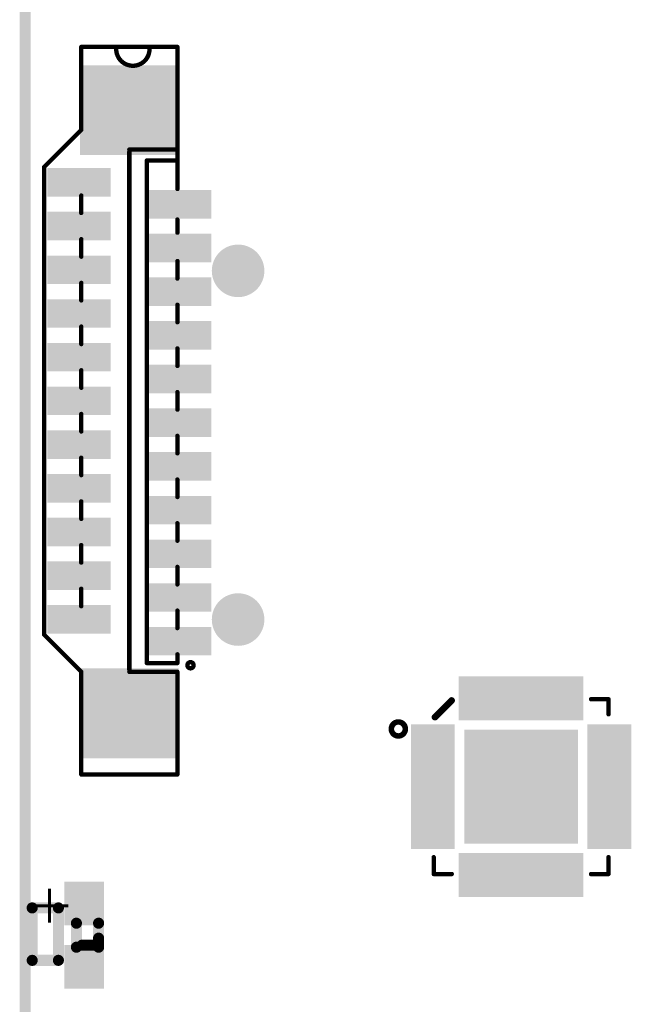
# Model space of a CAD drawing. Header units: millimetres. Extents: x 33.87 to 37.32, y 19.03 to 21.28.
# Tile 2 of 19: x 33.87 to 34.43, y 19.54 to 20.42. Entities that reach past the tile are written whole.
import ezdxf

# ---------------------------------------------------------------- set-up
doc = ezdxf.new("R2010")
doc.units = ezdxf.units.MM
doc.header["$MEASUREMENT"] = 0
for name, color, linetype in [('KeepOutLayer', 6, 'Continuous'), ('MidLayer1', 16, 'Continuous'), ('MidLayer2', 76, 'Continuous'), ('MidLayer3', 90, 'Continuous'), ('MidLayer4', 156, 'Continuous'), ('MidLayer5', 130, 'Continuous'), ('MidLayer6', 216, 'Continuous'), ('MultiLayer', 9, 'Continuous'), ('TopLayer', 1, 'Continuous'), ('TopOverlay', 2, 'Continuous'), ('TopPaste', 8, 'Continuous'), ('TopSolder', 216, 'Continuous')]:
    doc.layers.add(name, color=color, linetype=linetype)
doc.styles.get("Standard").update_dxf_attribs({"font": 'txt', "bigfont": 'AllInOneBig.shx'})

# ---------------------------------------------------------------- blocks, each defined once
blk = doc.blocks.new('FFC0_5_SMT_22P______9')
at = {"layer": 'TopLayer'}
for points in [[(-0.19587, 0.02069), (-0.17815, 0.02069), (-0.19587, 0.0699), (-0.17815, 0.0699)], [(-0.1565, 0.02069), (-0.13878, 0.02069), (-0.1565, 0.0699), (-0.13878, 0.0699)], [(-0.11713, 0.02069), (-0.09941, 0.02069), (-0.11713, 0.0699), (-0.09941, 0.0699)], [(-0.07776, 0.02069), (-0.06004, 0.02069), (-0.07776, 0.0699), (-0.06004, 0.0699)], [(-0.03839, 0.02069), (-0.02067, 0.02069), (-0.03839, 0.0699), (-0.02067, 0.0699)], [(0.00098, 0.02069), (0.0187, 0.02069), (0.00098, 0.0699), (0.0187, 0.0699)], [(0.04035, 0.02069), (0.05807, 0.02069), (0.04035, 0.0699), (0.05807, 0.0699)], [(0.07972, 0.02069), (0.09744, 0.02069), (0.07972, 0.0699), (0.09744, 0.0699)], [(0.11909, 0.02069), (0.13681, 0.02069), (0.11909, 0.0699), (0.13681, 0.0699)], [(0.15846, 0.02069), (0.17618, 0.02069), (0.15846, 0.0699), (0.17618, 0.0699)], [(0.19783, 0.02069), (0.21555, 0.02069), (0.19783, 0.0699), (0.21555, 0.0699)], [(-0.30807, -0.04034), (-0.23524, -0.04034), (-0.30807, 0.04037), (-0.23524, 0.04037)], [(0.30807, 0.04034), (0.23524, 0.04034), (0.30807, -0.04037), (0.23524, -0.04037)], [(-0.21555, -0.0699), (-0.19783, -0.0699), (-0.21555, -0.02068), (-0.19783, -0.02068)], [(-0.17618, -0.0699), (-0.15846, -0.0699), (-0.17618, -0.02068), (-0.15846, -0.02068)], [(-0.13681, -0.0699), (-0.11909, -0.0699), (-0.13681, -0.02068), (-0.11909, -0.02068)], [(-0.09744, -0.0699), (-0.07972, -0.0699), (-0.09744, -0.02068), (-0.07972, -0.02068)], [(-0.05807, -0.0699), (-0.04035, -0.0699), (-0.05807, -0.02068), (-0.04035, -0.02068)], [(-0.0187, -0.0699), (-0.00098, -0.0699), (-0.0187, -0.02068), (-0.00098, -0.02068)], [(0.02067, -0.0699), (0.03839, -0.0699), (0.02067, -0.02068), (0.03839, -0.02068)], [(0.06004, -0.0699), (0.07776, -0.0699), (0.06004, -0.02068), (0.07776, -0.02068)], [(0.09941, -0.0699), (0.11713, -0.0699), (0.09941, -0.02068), (0.11713, -0.02068)], [(0.13878, -0.0699), (0.1565, -0.0699), (0.13878, -0.02068), (0.1565, -0.02068)], [(0.17815, -0.0699), (0.19587, -0.0699), (0.17815, -0.02068), (0.19587, -0.02068)]]:
    blk.add_solid(points, dxfattribs=at)
at = {"layer": 'TopOverlay', "const_width": 0.00394}
for points in [[(-0.20079, 0.07677), (-0.23425, 0.04331)], [(-0.20079, 0.07677), (0.22047, 0.07677)], [(0.22047, 0.07677), (0.25394, 0.04331)], [(-0.32677, 0.04331), (-0.25197, 0.04331)], [(-0.32677, 0.04331), (-0.25197, 0.04331)], [(-0.32677, 0.04331), (-0.32677, -0.04331)], [(-0.25197, 0.04331), (-0.23425, 0.04331)], [(-0.1752, 0.04331), (-0.15945, 0.04331)], [(-0.13583, 0.04331), (-0.12008, 0.04331)], [(-0.09646, 0.04331), (-0.08071, 0.04331)], [(-0.05709, 0.04331), (-0.04134, 0.04331)], [(-0.01772, 0.04331), (-0.00197, 0.04331)], [(0.02165, 0.04331), (0.0374, 0.04331)], [(0.06102, 0.04331), (0.07677, 0.04331)], [(0.10039, 0.04331), (0.11614, 0.04331)], [(0.13976, 0.04331), (0.15551, 0.04331)], [(0.17913, 0.04331), (0.19488, 0.04331)], [(0.25394, 0.04331), (0.28937, 0.04331)], [(0.25394, 0.04331), (0.32874, 0.04331)], [(0.32874, 0.04331), (0.32874, -0.04331)], [(-0.23425, 0), (-0.23425, -0.04331)], [(-0.23228, 0), (0.23425, 0)], [(0.23622, 0), (0.23622, -0.04331)], [(-0.22638, -0.01575), (0.22638, -0.01575)], [(-0.22638, -0.01575), (-0.22638, -0.04331)], [(0.22638, -0.01575), (0.22638, -0.04331)], [(-0.32677, -0.04331), (-0.23425, -0.04331)], [(-0.22638, -0.04331), (-0.2185, -0.04331)], [(-0.19488, -0.04331), (-0.17913, -0.04331)], [(-0.18701, -0.04331), (-0.17913, -0.04331)], [(-0.18701, -0.04331), (-0.17913, -0.04331)], [(-0.15551, -0.04331), (-0.13976, -0.04331)], [(-0.14764, -0.04331), (-0.13976, -0.04331)], [(-0.11614, -0.04331), (-0.10039, -0.04331)], [(-0.07677, -0.04331), (-0.06102, -0.04331)], [(-0.0374, -0.04331), (-0.02165, -0.04331)], [(0.00197, -0.04331), (0.01772, -0.04331)], [(0.04134, -0.04331), (0.05709, -0.04331)], [(0.08071, -0.04331), (0.09646, -0.04331)], [(0.12008, -0.04331), (0.13583, -0.04331)], [(0.16142, -0.04331), (0.17323, -0.04331)], [(0.20079, -0.04331), (0.28937, -0.04331)], [(0.20079, -0.04331), (0.22638, -0.04331)], [(0.23622, -0.04331), (0.32874, -0.04331)]]:
    blk.add_lwpolyline(points, dxfattribs=at)
at = {"layer": 'TopOverlay'}
for points, const_width in [([(-0.20177, 0.07677, 1), (-0.1998, 0.07677, 1)], 0.00197), ([(-0.20177, 0.07677, 1), (-0.1998, 0.07677, 1)], 0.00197), ([(0.21949, 0.07677, 1), (0.22146, 0.07677, 1)], 0.00197), ([(0.21949, 0.07677, 1), (0.22146, 0.07677, 1)], 0.00197), ([(-0.32776, 0.04331, 1), (-0.32579, 0.04331, 1)], 0.00197), ([(-0.32776, 0.04331, 1), (-0.32579, 0.04331, 1)], 0.00197), ([(-0.32776, 0.04331, 1), (-0.32579, 0.04331, 1)], 0.00197), ([(-0.25295, 0.04331, 1), (-0.25098, 0.04331, 1)], 0.00197), ([(-0.25295, 0.04331, 1), (-0.25098, 0.04331, 1)], 0.00197), ([(-0.25295, 0.04331, 1), (-0.25098, 0.04331, 1)], 0.00197), ([(-0.23524, 0.04331, 1), (-0.23327, 0.04331, 1)], 0.00197), ([(-0.23524, 0.04331, 1), (-0.23327, 0.04331, 1)], 0.00197), ([(-0.17618, 0.04331, 1), (-0.17421, 0.04331, 1)], 0.00197), ([(-0.16043, 0.04331, 1), (-0.15846, 0.04331, 1)], 0.00197), ([(-0.13681, 0.04331, 1), (-0.13484, 0.04331, 1)], 0.00197), ([(-0.12106, 0.04331, 1), (-0.11909, 0.04331, 1)], 0.00197), ([(-0.09744, 0.04331, 1), (-0.09547, 0.04331, 1)], 0.00197), ([(-0.08169, 0.04331, 1), (-0.07972, 0.04331, 1)], 0.00197), ([(-0.05807, 0.04331, 1), (-0.0561, 0.04331, 1)], 0.00197), ([(-0.04232, 0.04331, 1), (-0.04035, 0.04331, 1)], 0.00197), ([(-0.0187, 0.04331, 1), (-0.01673, 0.04331, 1)], 0.00197), ([(-0.00295, 0.04331, 1), (-0.00098, 0.04331, 1)], 0.00197), ([(0.02067, 0.04331, 1), (0.02264, 0.04331, 1)], 0.00197), ([(0.03642, 0.04331, 1), (0.03839, 0.04331, 1)], 0.00197), ([(0.06004, 0.04331, 1), (0.06201, 0.04331, 1)], 0.00197), ([(0.07579, 0.04331, 1), (0.07776, 0.04331, 1)], 0.00197), ([(0.09941, 0.04331, 1), (0.10138, 0.04331, 1)], 0.00197), ([(0.11516, 0.04331, 1), (0.11713, 0.04331, 1)], 0.00197), ([(0.13878, 0.04331, 1), (0.14075, 0.04331, 1)], 0.00197), ([(0.15453, 0.04331, 1), (0.1565, 0.04331, 1)], 0.00197), ([(0.17815, 0.04331, 1), (0.18012, 0.04331, 1)], 0.00197), ([(0.1939, 0.04331, 1), (0.19587, 0.04331, 1)], 0.00197), ([(0.25295, 0.04331, 1), (0.25492, 0.04331, 1)], 0.00197), ([(0.25295, 0.04331, 1), (0.25492, 0.04331, 1)], 0.00197), ([(0.25295, 0.04331, 1), (0.25492, 0.04331, 1)], 0.00197), ([(0.28839, 0.04331, 1), (0.29035, 0.04331, 1)], 0.00197), ([(0.32776, 0.04331, 1), (0.32972, 0.04331, 1)], 0.00197), ([(0.32776, 0.04331, 1), (0.32972, 0.04331, 1)], 0.00197), ([(0.32579, 0.01181, 1), (0.32776, 0.01181, 1)], 0.00197), ([(-0.23524, 0, 1), (-0.23327, 0, 1)], 0.00197), ([(-0.23327, 0, 1), (-0.2313, 0, 1)], 0.00197), ([(0.23327, 0, 1), (0.23524, 0, 1)], 0.00197), ([(0.23524, 0, 1), (0.2372, 0, 1)], 0.00197), ([(-0.22736, -0.01575, 1), (-0.22539, -0.01575, 1)], 0.00197), ([(-0.22736, -0.01575, 1), (-0.22539, -0.01575, 1)], 0.00197), ([(0.22539, -0.01575, 1), (0.22736, -0.01575, 1)], 0.00197), ([(0.22539, -0.01575, 1), (0.22736, -0.01575, 1)], 0.00197), ([(0.32579, -0.01819, 1), (0.32776, -0.01819, 1)], 0.00197), ([(-0.32776, -0.04331, 1), (-0.32579, -0.04331, 1)], 0.00197), ([(-0.32776, -0.04331, 1), (-0.32579, -0.04331, 1)], 0.00197), ([(-0.23524, -0.04331, 1), (-0.23327, -0.04331, 1)], 0.00197), ([(-0.23524, -0.04331, 1), (-0.23327, -0.04331, 1)], 0.00197), ([(-0.22736, -0.04331, 1), (-0.22539, -0.04331, 1)], 0.00197), ([(-0.22736, -0.04331, 1), (-0.22539, -0.04331, 1)], 0.00197), ([(-0.21949, -0.04331, 1), (-0.21752, -0.04331, 1)], 0.00197), ([(-0.19587, -0.04331, 1), (-0.1939, -0.04331, 1)], 0.00197), ([(-0.18799, -0.04331, 1), (-0.18602, -0.04331, 1)], 0.00197), ([(-0.18799, -0.04331, 1), (-0.18602, -0.04331, 1)], 0.00197), ([(-0.18012, -0.04331, 1), (-0.17815, -0.04331, 1)], 0.00197), ([(-0.18012, -0.04331, 1), (-0.17815, -0.04331, 1)], 0.00197), ([(-0.18012, -0.04331, 1), (-0.17815, -0.04331, 1)], 0.00197), ([(-0.1565, -0.04331, 1), (-0.15453, -0.04331, 1)], 0.00197), ([(-0.14862, -0.04331, 1), (-0.14665, -0.04331, 1)], 0.00197), ([(-0.14075, -0.04331, 1), (-0.13878, -0.04331, 1)], 0.00197), ([(-0.14075, -0.04331, 1), (-0.13878, -0.04331, 1)], 0.00197), ([(-0.11713, -0.04331, 1), (-0.11516, -0.04331, 1)], 0.00197), ([(-0.10138, -0.04331, 1), (-0.09941, -0.04331, 1)], 0.00197), ([(-0.07776, -0.04331, 1), (-0.07579, -0.04331, 1)], 0.00197), ([(-0.06201, -0.04331, 1), (-0.06004, -0.04331, 1)], 0.00197), ([(-0.03839, -0.04331, 1), (-0.03642, -0.04331, 1)], 0.00197), ([(-0.02264, -0.04331, 1), (-0.02067, -0.04331, 1)], 0.00197), ([(0.00098, -0.04331, 1), (0.00295, -0.04331, 1)], 0.00197), ([(0.01673, -0.04331, 1), (0.0187, -0.04331, 1)], 0.00197), ([(0.04035, -0.04331, 1), (0.04232, -0.04331, 1)], 0.00197), ([(0.0561, -0.04331, 1), (0.05807, -0.04331, 1)], 0.00197), ([(0.07972, -0.04331, 1), (0.08169, -0.04331, 1)], 0.00197), ([(0.09547, -0.04331, 1), (0.09744, -0.04331, 1)], 0.00197), ([(0.11909, -0.04331, 1), (0.12106, -0.04331, 1)], 0.00197), ([(0.13484, -0.04331, 1), (0.13681, -0.04331, 1)], 0.00197), ([(0.16043, -0.04331, 1), (0.1624, -0.04331, 1)], 0.00197), ([(0.17224, -0.04331, 1), (0.17421, -0.04331, 1)], 0.00197), ([(0.1998, -0.04331, 1), (0.20177, -0.04331, 1)], 0.00197), ([(0.1998, -0.04331, 1), (0.20177, -0.04331, 1)], 0.00197), ([(0.22539, -0.04331, 1), (0.22736, -0.04331, 1)], 0.00197), ([(0.22539, -0.04331, 1), (0.22736, -0.04331, 1)], 0.00197), ([(0.23524, -0.04331, 1), (0.2372, -0.04331, 1)], 0.00197), ([(0.23524, -0.04331, 1), (0.2372, -0.04331, 1)], 0.00197), ([(0.28839, -0.04331, 1), (0.29035, -0.04331, 1)], 0.00197), ([(0.32776, -0.04331, 1), (0.32972, -0.04331, 1)], 0.00197), ([(0.32776, -0.04331, 1), (0.32972, -0.04331, 1)], 0.00197), ([(-0.22556, -0.05512, 1), (-0.23113, -0.05512, 1)], 0.00394), ([(-0.23211, -0.05512, 1), (-0.23015, -0.05512, 1)], 0.00197), ([(-0.22655, -0.05512, 1), (-0.22458, -0.05512, 1)], 0.00197)]:
    blk.add_lwpolyline(points, format="xyb", close=True, dxfattribs=dict(at, const_width=const_width))
at = {"layer": 'TopOverlay', "const_width": 0.00394}
blk.add_lwpolyline([(0.32677, -0.01819, -1), (0.32677, 0.01181)], format="xyb", dxfattribs=at)
at = {"layer": 'TopPaste'}
for points in [[(-0.19587, 0.02069), (-0.17815, 0.02069), (-0.19587, 0.0699), (-0.17815, 0.0699)], [(-0.1565, 0.02069), (-0.13878, 0.02069), (-0.1565, 0.0699), (-0.13878, 0.0699)], [(-0.11713, 0.02069), (-0.09941, 0.02069), (-0.11713, 0.0699), (-0.09941, 0.0699)], [(-0.07776, 0.02069), (-0.06004, 0.02069), (-0.07776, 0.0699), (-0.06004, 0.0699)], [(-0.03839, 0.02069), (-0.02067, 0.02069), (-0.03839, 0.0699), (-0.02067, 0.0699)], [(0.00098, 0.02069), (0.0187, 0.02069), (0.00098, 0.0699), (0.0187, 0.0699)], [(0.04035, 0.02069), (0.05807, 0.02069), (0.04035, 0.0699), (0.05807, 0.0699)], [(0.07972, 0.02069), (0.09744, 0.02069), (0.07972, 0.0699), (0.09744, 0.0699)], [(0.11909, 0.02069), (0.13681, 0.02069), (0.11909, 0.0699), (0.13681, 0.0699)], [(0.15846, 0.02069), (0.17618, 0.02069), (0.15846, 0.0699), (0.17618, 0.0699)], [(0.19783, 0.02069), (0.21555, 0.02069), (0.19783, 0.0699), (0.21555, 0.0699)], [(-0.30807, -0.04034), (-0.23524, -0.04034), (-0.30807, 0.04037), (-0.23524, 0.04037)], [(0.30807, 0.04034), (0.23524, 0.04034), (0.30807, -0.04037), (0.23524, -0.04037)], [(-0.21555, -0.0699), (-0.19783, -0.0699), (-0.21555, -0.02068), (-0.19783, -0.02068)], [(-0.17618, -0.0699), (-0.15846, -0.0699), (-0.17618, -0.02068), (-0.15846, -0.02068)], [(-0.13681, -0.0699), (-0.11909, -0.0699), (-0.13681, -0.02068), (-0.11909, -0.02068)], [(-0.09744, -0.0699), (-0.07972, -0.0699), (-0.09744, -0.02068), (-0.07972, -0.02068)], [(-0.05807, -0.0699), (-0.04035, -0.0699), (-0.05807, -0.02068), (-0.04035, -0.02068)], [(-0.0187, -0.0699), (-0.00098, -0.0699), (-0.0187, -0.02068), (-0.00098, -0.02068)], [(0.02067, -0.0699), (0.03839, -0.0699), (0.02067, -0.02068), (0.03839, -0.02068)], [(0.06004, -0.0699), (0.07776, -0.0699), (0.06004, -0.02068), (0.07776, -0.02068)], [(0.09941, -0.0699), (0.11713, -0.0699), (0.09941, -0.02068), (0.11713, -0.02068)], [(0.13878, -0.0699), (0.1565, -0.0699), (0.13878, -0.02068), (0.1565, -0.02068)], [(0.17815, -0.0699), (0.19587, -0.0699), (0.17815, -0.02068), (0.19587, -0.02068)]]:
    blk.add_solid(points, dxfattribs=at)
at = {"layer": 'TopSolder'}
for points in [[(-0.19987, 0.01669), (-0.17415, 0.01669), (-0.19987, 0.0739), (-0.17415, 0.0739)], [(-0.1605, 0.01669), (-0.13478, 0.01669), (-0.1605, 0.0739), (-0.13478, 0.0739)], [(-0.12113, 0.01669), (-0.09541, 0.01669), (-0.12113, 0.0739), (-0.09541, 0.0739)], [(-0.08176, 0.01669), (-0.05604, 0.01669), (-0.08176, 0.0739), (-0.05604, 0.0739)], [(-0.04239, 0.01669), (-0.01667, 0.01669), (-0.04239, 0.0739), (-0.01667, 0.0739)], [(-0.00302, 0.01669), (0.0227, 0.01669), (-0.00302, 0.0739), (0.0227, 0.0739)], [(0.03635, 0.01669), (0.06207, 0.01669), (0.03635, 0.0739), (0.06207, 0.0739)], [(0.07572, 0.01669), (0.10144, 0.01669), (0.07572, 0.0739), (0.10144, 0.0739)], [(0.11509, 0.01669), (0.14081, 0.01669), (0.11509, 0.0739), (0.14081, 0.0739)], [(0.15446, 0.01669), (0.18018, 0.01669), (0.15446, 0.0739), (0.18018, 0.0739)], [(0.19383, 0.01669), (0.21955, 0.01669), (0.19383, 0.0739), (0.21955, 0.0739)], [(-0.31207, -0.04434), (-0.23124, -0.04434), (-0.31207, 0.04437), (-0.23124, 0.04437)], [(0.31207, 0.04434), (0.23124, 0.04434), (0.31207, -0.04437), (0.23124, -0.04437)], [(-0.21955, -0.0739), (-0.19383, -0.0739), (-0.21955, -0.01668), (-0.19383, -0.01668)], [(-0.18018, -0.0739), (-0.15446, -0.0739), (-0.18018, -0.01668), (-0.15446, -0.01668)], [(-0.14081, -0.0739), (-0.11509, -0.0739), (-0.14081, -0.01668), (-0.11509, -0.01668)], [(-0.10144, -0.0739), (-0.07572, -0.0739), (-0.10144, -0.01668), (-0.07572, -0.01668)], [(-0.06207, -0.0739), (-0.03635, -0.0739), (-0.06207, -0.01668), (-0.03635, -0.01668)], [(-0.0227, -0.0739), (0.00302, -0.0739), (-0.0227, -0.01668), (0.00302, -0.01668)], [(0.01667, -0.0739), (0.04239, -0.0739), (0.01667, -0.01668), (0.04239, -0.01668)], [(0.05604, -0.0739), (0.08176, -0.0739), (0.05604, -0.01668), (0.08176, -0.01668)], [(0.09541, -0.0739), (0.12113, -0.0739), (0.09541, -0.01668), (0.12113, -0.01668)], [(0.13478, -0.0739), (0.1605, -0.0739), (0.13478, -0.01668), (0.1605, -0.01668)], [(0.17415, -0.0739), (0.19987, -0.0739), (0.17415, -0.01668), (0.19987, -0.01668)]]:
    blk.add_solid(points, dxfattribs=at)
blk = doc.blocks.new('TF_1_B_18')
at = {"layer": 'MidLayer1', "const_width": 0.01969}
for points in [[(0.15616, 0.19017, 1), (0.17584, 0.19017, 1)], [(0.15616, -0.124, 1), (0.17584, -0.124, 1)]]:
    blk.add_lwpolyline(points, format="xyb", close=True, dxfattribs=at)
at = {"layer": 'MidLayer2', "const_width": 0.01969}
for points in [[(0.15616, 0.19017, 1), (0.17584, 0.19017, 1)], [(0.15616, -0.124, 1), (0.17584, -0.124, 1)]]:
    blk.add_lwpolyline(points, format="xyb", close=True, dxfattribs=at)
at = {"layer": 'MidLayer3', "const_width": 0.01969}
for points in [[(0.15616, 0.19017, 1), (0.17584, 0.19017, 1)], [(0.15616, -0.124, 1), (0.17584, -0.124, 1)]]:
    blk.add_lwpolyline(points, format="xyb", close=True, dxfattribs=at)
at = {"layer": 'MidLayer4', "const_width": 0.01969}
for points in [[(0.15616, 0.19017, 1), (0.17584, 0.19017, 1)], [(0.15616, -0.124, 1), (0.17584, -0.124, 1)]]:
    blk.add_lwpolyline(points, format="xyb", close=True, dxfattribs=at)
at = {"layer": 'MidLayer5', "const_width": 0.01969}
for points in [[(0.15616, 0.19017, 1), (0.17584, 0.19017, 1)], [(0.15616, -0.124, 1), (0.17584, -0.124, 1)]]:
    blk.add_lwpolyline(points, format="xyb", close=True, dxfattribs=at)
at = {"layer": 'MidLayer6', "const_width": 0.01969}
for points in [[(0.15616, 0.19017, 1), (0.17584, 0.19017, 1)], [(0.15616, -0.124, 1), (0.17584, -0.124, 1)]]:
    blk.add_lwpolyline(points, format="xyb", close=True, dxfattribs=at)
at = {"layer": 'MultiLayer', "const_width": 0.01969}
for points in [[(0.15616, 0.19017, 1), (0.17584, 0.19017, 1)], [(0.15616, -0.124, 1), (0.17584, -0.124, 1)]]:
    blk.add_lwpolyline(points, format="xyb", close=True, dxfattribs=at)
at = {"layer": 'TopLayer', "const_width": 0.01969}
for points in [[(0.15616, 0.19017, 1), (0.17584, 0.19017, 1)], [(0.15616, -0.124, 1), (0.17584, -0.124, 1)]]:
    blk.add_lwpolyline(points, format="xyb", close=True, dxfattribs=at)
at = {"layer": 'TopSolder', "const_width": 0.02369}
for points in [[(0.15416, 0.19017, 1), (0.17784, 0.19017, 1)], [(0.15416, -0.124, 1), (0.17784, -0.124, 1)]]:
    blk.add_lwpolyline(points, format="xyb", close=True, dxfattribs=at)
blk = doc.blocks.new('LED_0602_SMD_____AK_29')
at = {"layer": 'TopLayer'}
for points in [[(-0.01279, 0.01378), (-0.04429, 0.01378), (-0.01279, -0.01378), (-0.04429, -0.01378)], [(0.04429, 0.01378), (0.01279, 0.01378), (0.04429, -0.01378), (0.01279, -0.01378)]]:
    blk.add_solid(points, dxfattribs=at)
at = {"layer": 'TopOverlay', "const_width": 0.01}
for points in [[(0.00266, 0.01303), (-0.01083, 0.01303)], [(0.01083, 0.01303), (0.00266, 0.01303)], [(0.00902, -0.00197), (0.00902, 0.00803)], [(0.01083, -0.00697), (-0.01083, -0.00697)], [(0.02264, -0.02319), (-0.0246, -0.02319)], [(-0.0246, -0.04681), (-0.0246, -0.02319)], [(0.02264, -0.04681), (0.02264, -0.02319)], [(0.02264, -0.04681), (-0.0246, -0.04681)]]:
    blk.add_lwpolyline(points, dxfattribs=at)
at = {"layer": 'TopOverlay', "const_width": 0.005}
for points in [[(-0.01333, 0.01303, 1), (-0.00833, 0.01303, 1)], [(0.00016, 0.01303, 1), (0.00516, 0.01303, 1)], [(0.00016, 0.01303, 1), (0.00516, 0.01303, 1)], [(0.00833, 0.01303, 1), (0.01333, 0.01303, 1)], [(0.00652, 0.00803, 1), (0.01152, 0.00803, 1)], [(0.00652, -0.00197, 1), (0.01152, -0.00197, 1)], [(-0.01333, -0.00697, 1), (-0.00833, -0.00697, 1)], [(0.00833, -0.00697, 1), (0.01333, -0.00697, 1)], [(-0.0271, -0.02319, 1), (-0.0221, -0.02319, 1)], [(-0.0271, -0.02319, 1), (-0.0221, -0.02319, 1)], [(0.02014, -0.02319, 1), (0.02514, -0.02319, 1)], [(0.02014, -0.02319, 1), (0.02514, -0.02319, 1)], [(-0.0271, -0.04681, 1), (-0.0221, -0.04681, 1)], [(-0.0271, -0.04681, 1), (-0.0221, -0.04681, 1)], [(0.02014, -0.04681, 1), (0.02514, -0.04681, 1)], [(0.02014, -0.04681, 1), (0.02514, -0.04681, 1)]]:
    blk.add_lwpolyline(points, format="xyb", close=True, dxfattribs=at)
at = {"layer": 'TopPaste'}
for points in [[(-0.01279, 0.01378), (-0.04429, 0.01378), (-0.01279, -0.01378), (-0.04429, -0.01378)], [(0.04429, 0.01378), (0.01279, 0.01378), (0.04429, -0.01378), (0.01279, -0.01378)]]:
    blk.add_solid(points, dxfattribs=at)
at = {"layer": 'TopSolder'}
for points in [[(-0.00879, 0.01778), (-0.04829, 0.01778), (-0.00879, -0.01778), (-0.04829, -0.01778)], [(0.04829, 0.01778), (0.00879, 0.01778), (0.04829, -0.01778), (0.00879, -0.01778)]]:
    blk.add_solid(points, dxfattribs=at)
at = {"layer": 'TopOverlay'}
blk.add_text('+', height=0.03937, dxfattribs=at).set_placement((-0.04843, -0.04803))
blk = doc.blocks.new('QFN28_4R00X4R00X0R90_T_42')
at = {"layer": 'TopLayer'}
for points in [[(-0.05217, 0.06378), (-0.04232, 0.06378), (-0.05217, 0.09528), (-0.04232, 0.09528)], [(-0.03642, 0.06378), (-0.02657, 0.06378), (-0.03642, 0.09528), (-0.02657, 0.09528)], [(-0.02067, 0.06378), (-0.01083, 0.06378), (-0.02067, 0.09528), (-0.01083, 0.09528)], [(-0.00492, 0.06378), (0.00492, 0.06378), (-0.00492, 0.09528), (0.00492, 0.09528)], [(0.01083, 0.06378), (0.02067, 0.06378), (0.01083, 0.09528), (0.02067, 0.09528)], [(0.02657, 0.06378), (0.03642, 0.06378), (0.02657, 0.09528), (0.03642, 0.09528)], [(0.04232, 0.06378), (0.05217, 0.06378), (0.04232, 0.09528), (0.05217, 0.09528)], [(-0.09528, 0.04232), (-0.06378, 0.04232), (-0.09528, 0.05217), (-0.06378, 0.05217)], [(-0.04724, -0.04724), (0.04724, -0.04724), (-0.04724, 0.04724), (0.04724, 0.04724)], [(0.06378, 0.04232), (0.09528, 0.04232), (0.06378, 0.05217), (0.09528, 0.05217)], [(-0.09528, 0.02657), (-0.06378, 0.02657), (-0.09528, 0.03642), (-0.06378, 0.03642)], [(0.06378, 0.02657), (0.09528, 0.02657), (0.06378, 0.03642), (0.09528, 0.03642)], [(-0.09528, 0.01083), (-0.06378, 0.01083), (-0.09528, 0.02067), (-0.06378, 0.02067)], [(0.06378, 0.01083), (0.09528, 0.01083), (0.06378, 0.02067), (0.09528, 0.02067)], [(-0.09528, -0.00492), (-0.06378, -0.00492), (-0.09528, 0.00492), (-0.06378, 0.00492)], [(0.06378, -0.00492), (0.09528, -0.00492), (0.06378, 0.00492), (0.09528, 0.00492)], [(-0.09528, -0.02067), (-0.06378, -0.02067), (-0.09528, -0.01083), (-0.06378, -0.01083)], [(0.06378, -0.02067), (0.09528, -0.02067), (0.06378, -0.01083), (0.09528, -0.01083)], [(-0.09528, -0.03642), (-0.06378, -0.03642), (-0.09528, -0.02657), (-0.06378, -0.02657)], [(0.06378, -0.03642), (0.09528, -0.03642), (0.06378, -0.02657), (0.09528, -0.02657)], [(-0.09528, -0.05217), (-0.06378, -0.05217), (-0.09528, -0.04232), (-0.06378, -0.04232)], [(0.06378, -0.05217), (0.09528, -0.05217), (0.06378, -0.04232), (0.09528, -0.04232)], [(-0.05217, -0.09528), (-0.04232, -0.09528), (-0.05217, -0.06378), (-0.04232, -0.06378)], [(-0.03642, -0.09528), (-0.02657, -0.09528), (-0.03642, -0.06378), (-0.02657, -0.06378)], [(-0.02067, -0.09528), (-0.01083, -0.09528), (-0.02067, -0.06378), (-0.01083, -0.06378)], [(-0.00492, -0.09528), (0.00492, -0.09528), (-0.00492, -0.06378), (0.00492, -0.06378)], [(0.01083, -0.09528), (0.02067, -0.09528), (0.01083, -0.06378), (0.02067, -0.06378)], [(0.02657, -0.09528), (0.03642, -0.09528), (0.02657, -0.06378), (0.03642, -0.06378)], [(0.04232, -0.09528), (0.05217, -0.09528), (0.04232, -0.06378), (0.05217, -0.06378)]]:
    blk.add_solid(points, dxfattribs=at)
at = {"layer": 'TopOverlay'}
for points, const_width in [([(-0.07764, 0.06264), (-0.06264, 0.07764)], 0.006), ([(0.063, 0.07874), (0.07874, 0.07874)], 0.00394), ([(0.07874, 0.06522), (0.07874, 0.07874)], 0.00394), ([(-0.07874, -0.07874), (-0.07874, -0.06357)], 0.00394), ([(0.07874, -0.07874), (0.07874, -0.06357)], 0.00394), ([(-0.07874, -0.07874), (-0.06247, -0.07874)], 0.00394), ([(0.063, -0.07874), (0.07874, -0.07874)], 0.00394)]:
    blk.add_lwpolyline(points, dxfattribs=dict(at, const_width=const_width))
for points, const_width in [([(-0.06414, 0.07764, 1), (-0.06114, 0.07764, 1)], 0.003), ([(0.06201, 0.07874, 1), (0.06399, 0.07874, 1)], 0.00197), ([(0.07775, 0.07874, 1), (0.07973, 0.07874, 1)], 0.00197), ([(0.07775, 0.07874, 1), (0.07973, 0.07874, 1)], 0.00197), ([(-0.07914, 0.06264, 1), (-0.07614, 0.06264, 1)], 0.003), ([(0.07775, 0.06522, 1), (0.07973, 0.06522, 1)], 0.00197), ([(-0.10432, 0.05197, 1), (-0.11694, 0.05197, 1)], 0.005), ([(-0.11819, 0.05197, 1), (-0.11569, 0.05197, 1)], 0.0025), ([(-0.10557, 0.05197, 1), (-0.10307, 0.05197, 1)], 0.0025), ([(-0.07973, -0.06357, 1), (-0.07775, -0.06357, 1)], 0.00197), ([(0.07775, -0.06357, 1), (0.07973, -0.06357, 1)], 0.00197), ([(-0.07973, -0.07874, 1), (-0.07775, -0.07874, 1)], 0.00197), ([(-0.07973, -0.07874, 1), (-0.07775, -0.07874, 1)], 0.00197), ([(-0.06345, -0.07874, 1), (-0.06148, -0.07874, 1)], 0.00197), ([(0.06201, -0.07874, 1), (0.06399, -0.07874, 1)], 0.00197), ([(0.07775, -0.07874, 1), (0.07973, -0.07874, 1)], 0.00197), ([(0.07775, -0.07874, 1), (0.07973, -0.07874, 1)], 0.00197)]:
    blk.add_lwpolyline(points, format="xyb", close=True, dxfattribs=dict(at, const_width=const_width))
at = {"layer": 'TopPaste'}
for points in [[(-0.05217, 0.06378), (-0.04232, 0.06378), (-0.05217, 0.09528), (-0.04232, 0.09528)], [(-0.03642, 0.06378), (-0.02657, 0.06378), (-0.03642, 0.09528), (-0.02657, 0.09528)], [(-0.02067, 0.06378), (-0.01083, 0.06378), (-0.02067, 0.09528), (-0.01083, 0.09528)], [(-0.00492, 0.06378), (0.00492, 0.06378), (-0.00492, 0.09528), (0.00492, 0.09528)], [(0.01083, 0.06378), (0.02067, 0.06378), (0.01083, 0.09528), (0.02067, 0.09528)], [(0.02657, 0.06378), (0.03642, 0.06378), (0.02657, 0.09528), (0.03642, 0.09528)], [(0.04232, 0.06378), (0.05217, 0.06378), (0.04232, 0.09528), (0.05217, 0.09528)], [(-0.09528, 0.04232), (-0.06378, 0.04232), (-0.09528, 0.05217), (-0.06378, 0.05217)], [(-0.04724, -0.04724), (0.04724, -0.04724), (-0.04724, 0.04724), (0.04724, 0.04724)], [(0.06378, 0.04232), (0.09528, 0.04232), (0.06378, 0.05217), (0.09528, 0.05217)], [(-0.09528, 0.02657), (-0.06378, 0.02657), (-0.09528, 0.03642), (-0.06378, 0.03642)], [(0.06378, 0.02657), (0.09528, 0.02657), (0.06378, 0.03642), (0.09528, 0.03642)], [(-0.09528, 0.01083), (-0.06378, 0.01083), (-0.09528, 0.02067), (-0.06378, 0.02067)], [(0.06378, 0.01083), (0.09528, 0.01083), (0.06378, 0.02067), (0.09528, 0.02067)], [(-0.09528, -0.00492), (-0.06378, -0.00492), (-0.09528, 0.00492), (-0.06378, 0.00492)], [(0.06378, -0.00492), (0.09528, -0.00492), (0.06378, 0.00492), (0.09528, 0.00492)], [(-0.09528, -0.02067), (-0.06378, -0.02067), (-0.09528, -0.01083), (-0.06378, -0.01083)], [(0.06378, -0.02067), (0.09528, -0.02067), (0.06378, -0.01083), (0.09528, -0.01083)], [(-0.09528, -0.03642), (-0.06378, -0.03642), (-0.09528, -0.02657), (-0.06378, -0.02657)], [(0.06378, -0.03642), (0.09528, -0.03642), (0.06378, -0.02657), (0.09528, -0.02657)], [(-0.09528, -0.05217), (-0.06378, -0.05217), (-0.09528, -0.04232), (-0.06378, -0.04232)], [(0.06378, -0.05217), (0.09528, -0.05217), (0.06378, -0.04232), (0.09528, -0.04232)], [(-0.05217, -0.09528), (-0.04232, -0.09528), (-0.05217, -0.06378), (-0.04232, -0.06378)], [(-0.03642, -0.09528), (-0.02657, -0.09528), (-0.03642, -0.06378), (-0.02657, -0.06378)], [(-0.02067, -0.09528), (-0.01083, -0.09528), (-0.02067, -0.06378), (-0.01083, -0.06378)], [(-0.00492, -0.09528), (0.00492, -0.09528), (-0.00492, -0.06378), (0.00492, -0.06378)], [(0.01083, -0.09528), (0.02067, -0.09528), (0.01083, -0.06378), (0.02067, -0.06378)], [(0.02657, -0.09528), (0.03642, -0.09528), (0.02657, -0.06378), (0.03642, -0.06378)], [(0.04232, -0.09528), (0.05217, -0.09528), (0.04232, -0.06378), (0.05217, -0.06378)]]:
    blk.add_solid(points, dxfattribs=at)
at = {"layer": 'TopSolder'}
for points in [[(-0.05617, 0.05978), (-0.03832, 0.05978), (-0.05617, 0.09928), (-0.03832, 0.09928)], [(-0.04042, 0.05978), (-0.02257, 0.05978), (-0.04042, 0.09928), (-0.02257, 0.09928)], [(-0.02467, 0.05978), (-0.00683, 0.05978), (-0.02467, 0.09928), (-0.00683, 0.09928)], [(-0.00892, 0.05978), (0.00892, 0.05978), (-0.00892, 0.09928), (0.00892, 0.09928)], [(0.00683, 0.05978), (0.02467, 0.05978), (0.00683, 0.09928), (0.02467, 0.09928)], [(0.02257, 0.05978), (0.04042, 0.05978), (0.02257, 0.09928), (0.04042, 0.09928)], [(0.03832, 0.05978), (0.05617, 0.05978), (0.03832, 0.09928), (0.05617, 0.09928)], [(-0.09928, 0.03832), (-0.05978, 0.03832), (-0.09928, 0.05617), (-0.05978, 0.05617)], [(0.05978, 0.03832), (0.09928, 0.03832), (0.05978, 0.05617), (0.09928, 0.05617)], [(-0.05124, -0.05124), (0.05124, -0.05124), (-0.05124, 0.05124), (0.05124, 0.05124)], [(-0.09928, 0.02257), (-0.05978, 0.02257), (-0.09928, 0.04042), (-0.05978, 0.04042)], [(0.05978, 0.02257), (0.09928, 0.02257), (0.05978, 0.04042), (0.09928, 0.04042)], [(-0.09928, 0.00683), (-0.05978, 0.00683), (-0.09928, 0.02467), (-0.05978, 0.02467)], [(0.05978, 0.00683), (0.09928, 0.00683), (0.05978, 0.02467), (0.09928, 0.02467)], [(-0.09928, -0.00892), (-0.05978, -0.00892), (-0.09928, 0.00892), (-0.05978, 0.00892)], [(0.05978, -0.00892), (0.09928, -0.00892), (0.05978, 0.00892), (0.09928, 0.00892)], [(-0.09928, -0.02467), (-0.05978, -0.02467), (-0.09928, -0.00683), (-0.05978, -0.00683)], [(0.05978, -0.02467), (0.09928, -0.02467), (0.05978, -0.00683), (0.09928, -0.00683)], [(-0.09928, -0.04042), (-0.05978, -0.04042), (-0.09928, -0.02257), (-0.05978, -0.02257)], [(0.05978, -0.04042), (0.09928, -0.04042), (0.05978, -0.02257), (0.09928, -0.02257)], [(-0.09928, -0.05617), (-0.05978, -0.05617), (-0.09928, -0.03832), (-0.05978, -0.03832)], [(0.05978, -0.05617), (0.09928, -0.05617), (0.05978, -0.03832), (0.09928, -0.03832)], [(-0.05617, -0.09928), (-0.03832, -0.09928), (-0.05617, -0.05978), (-0.03832, -0.05978)], [(-0.04042, -0.09928), (-0.02257, -0.09928), (-0.04042, -0.05978), (-0.02257, -0.05978)], [(-0.02467, -0.09928), (-0.00683, -0.09928), (-0.02467, -0.05978), (-0.00683, -0.05978)], [(-0.00892, -0.09928), (0.00892, -0.09928), (-0.00892, -0.05978), (0.00892, -0.05978)], [(0.00683, -0.09928), (0.02467, -0.09928), (0.00683, -0.05978), (0.02467, -0.05978)], [(0.02257, -0.09928), (0.04042, -0.09928), (0.02257, -0.05978), (0.04042, -0.05978)], [(0.03832, -0.09928), (0.05617, -0.09928), (0.03832, -0.05978), (0.05617, -0.05978)]]:
    blk.add_solid(points, dxfattribs=at)

msp = doc.modelspace()

# ---------------------------------------------------------------- linework, layer by layer
at = {"layer": 'KeepOutLayer', "const_width": 0.01}
msp.add_lwpolyline([(33.88, 19.2128), (33.88, 21.14193)], dxfattribs=at)

# ---------------------------------------------------------------- block references
for name, p, rotation in [('FFC0_5_SMT_22P______9', (33.97378, 20.07), 89.99999999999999), ('TF_1_B_18', (34.23778, 20.073), 180), ('LED_0602_SMD_____AK_29', (33.93307, 19.59843), 270)]:
    msp.add_blockref(name, p, dxfattribs=dict(rotation=rotation))
msp.add_blockref('QFN28_4R00X4R00X0R90_T_42', (34.32677, 19.73228))

doc.saveas('drawing.dxf')
